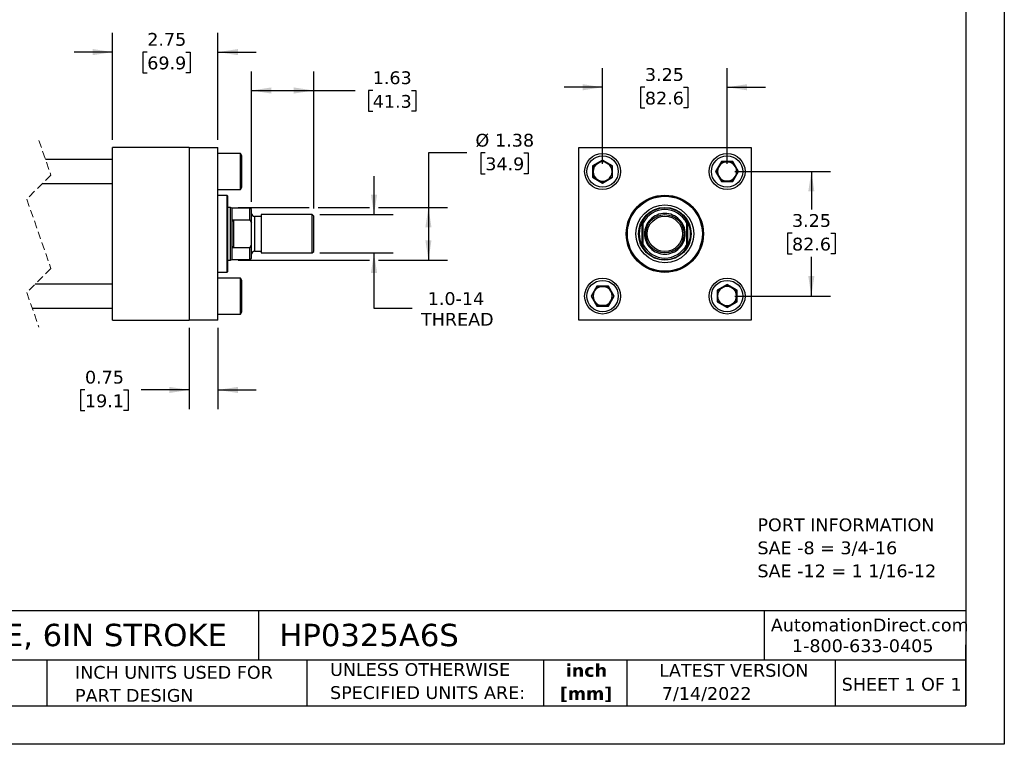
# Model space of a CAD drawing. Header units: inches. Extents: x 0 to 44, y 0 to 34.
# Tile 2 of 3: x 18.3 to 44, y 0 to 18.9. Entities that reach past the tile are written whole.
import ezdxf

# ---------------------------------------------------------------- set-up
doc = ezdxf.new("R2010")
doc.units = ezdxf.units.IN
doc.header["$LTSCALE"] = 4
doc.header["$MEASUREMENT"] = 0
doc.linetypes.add('SLD-Dashed', pattern=[0.075, 0.05, -0.025])
doc.linetypes.add('SLD-Solid', pattern=[0])
doc.layers.add('DIMENSIONS', color=140, linetype='SLD-Solid', lineweight=25)
doc.layers.add('TEXT', color=140, linetype='SLD-Solid', lineweight=25)
doc.styles.add('SLDTEXTSTYLE0', font='VERDANA.TTF')
doc.styles.add('SLDTEXTSTYLE1', font='VERDANAB.TTF')
doc.dimstyles.new('SLDDIMSTYLE0', dxfattribs={"dimtxt": 0.339844, "dimasz": 0.52, "dimexe": 0, "dimexo": 0.0625, "dimgap": 0.084961, "dimtad": 0, "dimtih": 1, "dimtoh": 1, "dimrnd": 1e-09, "dimzin": 12, "dimdsep": 46, "dimtxsty": 'SLDTEXTSTYLE0', "dimsah": 1, "dimcen": 0.09, "dimadec": 0, "dimazin": 3, "dimtfac": 1, "dimtofl": 0, "dimtmove": 0, "dimatfit": 3, "dimfxl": 0, "dimfrac": 2, "dimtolj": 1, "dimtzin": 12, "dimarcsym": 0})
doc.dimstyles.new('SLDDIMSTYLE1', dxfattribs={"dimtxt": 0.339844, "dimasz": 0.52, "dimexe": 0, "dimexo": 0.0625, "dimgap": 0.084961, "dimtad": 0, "dimtih": 1, "dimtoh": 1, "dimrnd": 1e-09, "dimzin": 12, "dimdsep": 46, "dimtxsty": 'SLDTEXTSTYLE0', "dimsah": 1, "dimcen": 0.09, "dimadec": 0, "dimazin": 3, "dimtfac": 1, "dimtmove": 0, "dimatfit": 0, "dimfxl": 0, "dimfrac": 2, "dimtolj": 1, "dimtzin": 12, "dimarcsym": 0})
doc.dimstyles.new('SLDDIMSTYLE2', dxfattribs={"dimtxt": 0.339844, "dimasz": 0.52, "dimexe": 0, "dimexo": 0.0625, "dimgap": 0.084961, "dimtad": 0, "dimtih": 1, "dimtoh": 1, "dimrnd": 1e-09, "dimdsep": 46, "dimtxsty": 'SLDTEXTSTYLE0', "dimsah": 1, "dimcen": 0.09, "dimadec": 0, "dimazin": 2, "dimtfac": 1, "dimtmove": 0, "dimatfit": 0, "dimfxl": 0, "dimfrac": 2, "dimtolj": 1, "dimtzin": 12, "dimarcsym": 0})

# ---------------------------------------------------------------- blocks, each defined once
blk = doc.blocks.new('SW_NOTE_0')
at = {"layer": 'TEXT', "color": 0, "char_height": 0.33333, "attachment_point": 1, "style": 'SLDTEXTSTYLE0'}
for s, insert in [('PORT INFORMATION', (0, 0.423)), ('SAE -8 = 3/4-16', (0, -0.179)), ('SAE -12 = 1 1/16-12', (0, -0.78))]:
    blk.add_mtext(s, dxfattribs=dict(at, insert=insert))
blk = doc.blocks.new('SW_NOTE_0_1')
at = {"layer": 'TEXT', "color": 0, "char_height": 0.3333, "attachment_point": 2, "style": 'SLDTEXTSTYLE1'}
for s, insert in [('inch', (0.5, 0.423)), ('[mm]', (0.489, -0.179))]:
    blk.add_mtext(s, dxfattribs=dict(at, insert=insert))
blk = doc.blocks.new('SW_NOTE_0_2')
at = {"layer": 'TEXT', "color": 0, "char_height": 0.33333, "attachment_point": 1, "style": 'SLDTEXTSTYLE0'}
for s, insert in [('UNLESS OTHERWISE ', (0, 0.423)), ('SPECIFIED UNITS ARE:', (0, -0.179))]:
    blk.add_mtext(s, dxfattribs=dict(at, insert=insert))
blk = doc.blocks.new('SW_NOTE_0_6')
at = {"layer": 'TEXT', "color": 0, "char_height": 0.33333, "attachment_point": 1, "style": 'SLDTEXTSTYLE0'}
for s, insert in [('INCH UNITS USED FOR ', (0, 0.423)), ('PART DESIGN', (0, -0.179))]:
    blk.add_mtext(s, dxfattribs=dict(at, insert=insert))
blk = doc.blocks.new('_D_1')
at = {"layer": 'DIMENSIONS'}
for p, q in [((20.718, 15.774), (20.718, 18.566)), ((23.468, 15.774), (23.468, 18.566)), ((20.718, 18.066), (19.718, 18.066)), ((21.622, 18.066), (21.508, 18.066)), ((21.508, 18.066), (21.508, 17.526)), ((22.632, 18.066), (22.746, 18.066)), ((22.746, 18.066), (22.746, 17.526)), ((23.468, 18.066), (24.468, 18.066)), ((21.508, 17.526), (21.622, 17.526)), ((22.746, 17.526), (22.632, 17.526))]:
    blk.add_line(p, q, dxfattribs=at)
for points in [[(20.718, 18.066), (20.198, 18.146), (20.198, 17.986)], [(23.468, 18.066), (23.988, 17.986), (23.988, 18.146)]]:
    blk.add_solid(points, dxfattribs=at)
at = {"layer": 'DIMENSIONS', "char_height": 0.3333, "attachment_point": 1, "style": 'SLDTEXTSTYLE0'}
for s, insert in [('2.75', (21.622, 18.566)), ('69.9', (21.622, 17.95))]:
    blk.add_mtext(s, dxfattribs=dict(at, insert=insert))
blk = doc.blocks.new('_D_2')
at = {"layer": 'DIMENSIONS'}
for p, q in [((22.718, 10.874), (22.718, 8.749)), ((23.468, 10.874), (23.468, 8.749)), ((19.996, 9.249), (19.882, 9.249)), ((19.882, 9.249), (19.882, 8.709)), ((21.006, 9.249), (21.12, 9.249)), ((21.12, 9.249), (21.12, 8.709)), ((22.718, 9.249), (21.466, 9.249)), ((23.468, 9.249), (24.468, 9.249)), ((19.882, 8.709), (19.996, 8.709)), ((21.12, 8.709), (21.006, 8.709))]:
    blk.add_line(p, q, dxfattribs=at)
for points in [[(22.718, 9.249), (22.198, 9.329), (22.198, 9.169)], [(23.468, 9.249), (23.988, 9.169), (23.988, 9.329)]]:
    blk.add_solid(points, dxfattribs=at)
at = {"layer": 'DIMENSIONS', "char_height": 0.3333, "attachment_point": 1, "style": 'SLDTEXTSTYLE0'}
for s, insert in [('0.75', (19.996, 9.749)), ('19.1', (19.996, 9.132))]:
    blk.add_mtext(s, dxfattribs=dict(at, insert=insert))
blk = doc.blocks.new('_D_3')
at = {"layer": 'DIMENSIONS'}
for p, q in [((24.343, 14.155), (24.343, 17.564)), ((25.968, 13.984), (25.968, 17.564)), ((24.343, 17.064), (25.968, 17.064)), ((25.968, 17.064), (27.048, 17.064)), ((27.509, 17.064), (27.395, 17.064)), ((27.395, 17.064), (27.395, 16.524)), ((28.519, 17.064), (28.633, 17.064)), ((28.633, 17.064), (28.633, 16.524)), ((27.395, 16.524), (27.509, 16.524)), ((28.633, 16.524), (28.519, 16.524))]:
    blk.add_line(p, q, dxfattribs=at)
for points in [[(24.343, 17.064), (24.863, 16.984), (24.863, 17.144)], [(25.968, 17.064), (25.448, 17.144), (25.448, 16.984)]]:
    blk.add_solid(points, dxfattribs=at)
at = {"layer": 'DIMENSIONS', "char_height": 0.3333, "attachment_point": 1, "style": 'SLDTEXTSTYLE0'}
for s, insert in [('1.63', (27.509, 17.564)), ('41.3', (27.509, 16.947))]:
    blk.add_mtext(s, dxfattribs=dict(at, insert=insert))
blk = doc.blocks.new('_D_4')
at = {"layer": 'DIMENSIONS'}
for p, q in [((27.543, 13.824), (27.543, 14.824)), ((26.128, 13.824), (28.043, 13.824)), ((26.128, 12.824), (28.043, 12.824)), ((27.543, 11.377), (27.543, 12.824)), ((28.543, 11.377), (27.543, 11.377))]:
    blk.add_line(p, q, dxfattribs=at)
for points in [[(27.543, 13.824), (27.623, 14.344), (27.463, 14.344)], [(27.543, 12.824), (27.463, 12.304), (27.623, 12.304)]]:
    blk.add_solid(points, dxfattribs=at)
at = {"layer": 'DIMENSIONS', "char_height": 0.3333, "attachment_point": 1, "style": 'SLDTEXTSTYLE0'}
for s, insert in [('1.0-14', (28.946, 11.8)), ('THREAD', (28.771, 11.26))]:
    blk.add_mtext(s, dxfattribs=dict(at, insert=insert))
blk = doc.blocks.new('_D_5')
at = {"layer": 'DIMENSIONS'}
for p, q in [((29.964, 15.434), (28.964, 15.434)), ((28.964, 15.434), (28.964, 14.011)), ((30.448, 15.434), (30.334, 15.434)), ((30.334, 15.434), (30.334, 14.893)), ((31.458, 15.434), (31.572, 15.434)), ((31.572, 15.434), (31.572, 14.893)), ((30.334, 14.893), (30.448, 14.893)), ((31.572, 14.893), (31.458, 14.893)), ((23.999, 14.011), (25.848, 14.011)), ((26.088, 14.011), (27.423, 14.011)), ((27.663, 14.011), (29.464, 14.011)), ((28.964, 14.011), (28.964, 12.636)), ((23.999, 12.636), (27.423, 12.636)), ((27.663, 12.636), (29.464, 12.636))]:
    blk.add_line(p, q, dxfattribs=at)
for points in [[(28.964, 14.011), (28.884, 13.491), (29.044, 13.491)], [(28.964, 12.636), (29.044, 13.156), (28.884, 13.156)]]:
    blk.add_solid(points, dxfattribs=at)
at = {"layer": 'DIMENSIONS', "char_height": 0.3333, "attachment_point": 1, "style": 'SLDTEXTSTYLE0'}
for s, insert in [('%%c', (30.192, 15.933)), ('1.38', (30.705, 15.933)), ('34.9', (30.448, 15.317))]:
    blk.add_mtext(s, dxfattribs=dict(at, insert=insert))
blk = doc.blocks.new('_D_6')
at = {"layer": 'DIMENSIONS'}
for p, q in [((33.512, 15.149), (33.512, 17.649)), ((36.762, 15.149), (36.762, 17.649)), ((33.512, 17.149), (32.512, 17.149)), ((34.616, 17.149), (34.501, 17.149)), ((34.501, 17.149), (34.501, 16.609)), ((35.625, 17.149), (35.74, 17.149)), ((35.74, 17.149), (35.74, 16.609)), ((36.762, 17.149), (37.762, 17.149)), ((34.501, 16.609), (34.616, 16.609)), ((35.74, 16.609), (35.625, 16.609))]:
    blk.add_line(p, q, dxfattribs=at)
for points in [[(33.512, 17.149), (32.992, 17.229), (32.992, 17.069)], [(36.762, 17.149), (37.282, 17.069), (37.282, 17.229)]]:
    blk.add_solid(points, dxfattribs=at)
at = {"layer": 'DIMENSIONS', "char_height": 0.3333, "attachment_point": 1, "style": 'SLDTEXTSTYLE0'}
for s, insert in [('3.25', (34.616, 17.648)), ('82.6', (34.616, 17.032))]:
    blk.add_mtext(s, dxfattribs=dict(at, insert=insert))
blk = doc.blocks.new('_D_7')
at = {"layer": 'DIMENSIONS'}
for p, q in [((36.962, 14.949), (39.462, 14.949)), ((38.962, 14.949), (38.962, 13.955)), ((38.457, 13.339), (38.343, 13.339)), ((38.343, 13.339), (38.343, 12.799)), ((39.467, 13.339), (39.581, 13.339)), ((39.581, 13.339), (39.581, 12.799)), ((38.343, 12.799), (38.457, 12.799)), ((38.962, 11.699), (38.962, 12.723)), ((39.581, 12.799), (39.467, 12.799)), ((36.962, 11.699), (39.462, 11.699))]:
    blk.add_line(p, q, dxfattribs=at)
for points in [[(38.962, 14.949), (38.882, 14.429), (39.042, 14.429)], [(38.962, 11.699), (39.042, 12.219), (38.882, 12.219)]]:
    blk.add_solid(points, dxfattribs=at)
at = {"layer": 'DIMENSIONS', "char_height": 0.3333, "attachment_point": 1, "style": 'SLDTEXTSTYLE0'}
for s, insert in [('3.25', (38.457, 13.838)), ('82.6', (38.457, 13.222))]:
    blk.add_mtext(s, dxfattribs=dict(at, insert=insert))

msp = doc.modelspace()

# ---------------------------------------------------------------- linework, layer by layer
at = {"color": 7, "linetype": 'SLD-Solid'}
for p, q in [((44, 34), (44, 0)), ((44, 0), (0, 0))]:
    msp.add_line(p, q, dxfattribs=at)
at = {"color": 7, "linetype": 'SLD-Dashed', "lineweight": 18}
for p, q in [((18.792, 15.761), (19.106, 14.858)), ((19.106, 14.858), (18.477, 14.228)), ((18.477, 14.228), (19.106, 12.42)), ((19.106, 12.42), (18.477, 11.79)), ((18.477, 11.79), (18.792, 10.886))]:
    msp.add_line(p, q, dxfattribs=at)
for p, q in [((20.718, 11.074), (20.718, 15.574)), ((22.718, 15.574), (20.718, 15.574)), ((22.718, 15.574), (22.718, 11.074)), ((22.718, 15.574), (23.468, 15.574)), ((23.468, 11.074), (23.468, 15.574)), ((32.887, 11.074), (32.887, 15.574)), ((32.887, 15.574), (37.387, 15.574)), ((37.387, 15.574), (37.387, 11.074)), ((20.718, 15.261), (18.966, 15.261)), ((24.058, 15.418), (23.468, 15.418)), ((24.093, 15.358), (24.058, 15.418)), ((24.058, 14.48), (24.058, 15.418)), ((24.093, 14.54), (24.093, 15.358)), ((33.512, 15.249), (33.252, 15.099)), ((33.262, 15.093), (33.512, 15.238)), ((33.772, 15.099), (33.512, 15.249)), ((33.512, 15.238), (33.512, 15.249)), ((33.512, 15.238), (33.762, 15.093)), ((36.612, 15.209), (36.462, 14.949)), ((36.474, 14.949), (36.618, 15.199)), ((36.912, 15.209), (36.612, 15.209)), ((36.618, 15.199), (36.612, 15.209)), ((36.618, 15.199), (36.907, 15.199)), ((36.907, 15.199), (36.912, 15.209)), ((36.907, 15.199), (37.051, 14.949)), ((37.062, 14.949), (36.912, 15.209)), ((33.262, 15.093), (33.252, 15.099)), ((33.252, 15.099), (33.252, 14.799)), ((33.262, 14.805), (33.262, 15.093)), ((33.762, 15.093), (33.772, 15.099)), ((33.762, 15.093), (33.762, 14.805)), ((33.772, 14.799), (33.772, 15.099)), ((36.462, 14.949), (36.612, 14.689)), ((36.474, 14.949), (36.462, 14.949)), ((36.618, 14.699), (36.474, 14.949)), ((37.051, 14.949), (36.907, 14.699)), ((36.912, 14.689), (37.062, 14.949)), ((37.051, 14.949), (37.062, 14.949)), ((33.262, 14.805), (33.252, 14.799)), ((33.252, 14.799), (33.512, 14.649)), ((33.512, 14.66), (33.262, 14.805)), ((33.762, 14.805), (33.512, 14.66)), ((33.512, 14.649), (33.772, 14.799)), ((33.512, 14.66), (33.512, 14.649)), ((33.772, 14.799), (33.762, 14.805)), ((36.612, 14.689), (36.618, 14.699)), ((36.612, 14.689), (36.912, 14.689)), ((36.907, 14.699), (36.618, 14.699)), ((36.907, 14.699), (36.912, 14.689)), ((18.885, 14.636), (20.718, 14.636)), ((23.468, 14.48), (24.058, 14.48)), ((24.058, 14.48), (24.093, 14.54)), ((23.705, 14.323), (23.468, 14.323)), ((23.725, 14.303), (23.705, 14.323)), ((23.705, 12.324), (23.705, 14.323)), ((23.725, 12.344), (23.725, 14.303)), ((23.799, 14.011), (23.725, 14.011)), ((23.843, 13.995), (23.799, 14.011)), ((23.799, 13.324), (23.799, 14.011)), ((24.303, 13.995), (23.843, 13.995)), ((23.843, 13.638), (23.843, 13.995)), ((24.343, 13.955), (24.303, 13.995)), ((24.303, 13.691), (24.303, 13.995)), ((24.343, 13.611), (24.343, 13.955)), ((23.843, 13.01), (23.843, 13.638)), ((23.874, 13.691), (23.874, 12.957)), ((23.874, 13.691), (24.303, 13.691)), ((24.303, 13.691), (24.343, 13.611)), ((24.593, 13.775), (24.423, 13.775)), ((24.423, 13.775), (24.423, 13.324)), ((25.928, 13.824), (24.593, 13.824)), ((24.593, 13.824), (24.593, 13.324)), ((25.968, 13.784), (25.928, 13.824)), ((25.928, 13.324), (25.928, 13.824)), ((25.968, 13.324), (25.968, 13.784)), ((34.543, 13.01), (34.543, 13.638)), ((35.731, 13.638), (35.731, 13.01)), ((24.343, 13.037), (24.343, 13.611)), ((34.575, 13.037), (34.575, 13.611)), ((35.7, 13.611), (35.7, 13.037)), ((23.799, 12.636), (23.799, 13.324)), ((24.423, 13.324), (24.423, 12.872)), ((24.593, 13.324), (24.593, 12.824)), ((25.928, 12.824), (25.928, 13.324)), ((25.968, 12.864), (25.968, 13.324)), ((23.843, 12.652), (23.843, 13.01)), ((24.303, 12.957), (23.874, 12.957)), ((24.303, 12.957), (24.343, 13.037)), ((24.303, 12.652), (24.303, 12.957)), ((24.343, 12.692), (24.343, 13.037)), ((24.423, 12.872), (24.593, 12.872)), ((25.928, 12.824), (25.968, 12.864)), ((23.725, 12.636), (23.799, 12.636)), ((23.799, 12.636), (23.843, 12.652)), ((23.843, 12.652), (24.303, 12.652)), ((24.303, 12.652), (24.343, 12.692)), ((24.593, 12.824), (25.928, 12.824)), ((23.705, 12.324), (23.725, 12.344)), ((23.468, 12.324), (23.705, 12.324)), ((24.058, 12.168), (23.468, 12.168)), ((24.093, 12.108), (24.058, 12.168)), ((24.058, 11.23), (24.058, 12.168)), ((24.093, 11.699), (24.093, 12.108)), ((20.718, 12.011), (18.698, 12.011)), ((33.362, 11.959), (33.212, 11.699)), ((33.224, 11.699), (33.368, 11.949)), ((33.368, 11.949), (33.362, 11.959)), ((33.662, 11.959), (33.362, 11.959)), ((33.368, 11.949), (33.657, 11.949)), ((33.662, 11.959), (33.657, 11.949)), ((33.657, 11.949), (33.801, 11.699)), ((33.812, 11.699), (33.662, 11.959)), ((36.762, 11.999), (36.502, 11.849)), ((36.502, 11.849), (36.502, 11.549)), ((36.502, 11.849), (36.512, 11.843)), ((36.512, 11.843), (36.762, 11.988)), ((36.512, 11.555), (36.512, 11.843)), ((36.762, 11.988), (36.762, 11.999)), ((37.022, 11.849), (36.762, 11.999)), ((36.762, 11.988), (37.012, 11.843)), ((37.012, 11.843), (37.022, 11.849)), ((37.012, 11.843), (37.012, 11.555)), ((37.022, 11.549), (37.022, 11.849)), ((24.093, 11.29), (24.093, 11.699)), ((33.224, 11.699), (33.212, 11.699)), ((33.212, 11.699), (33.362, 11.439)), ((33.368, 11.449), (33.224, 11.699)), ((33.801, 11.699), (33.657, 11.449)), ((33.662, 11.439), (33.812, 11.699)), ((33.801, 11.699), (33.812, 11.699)), ((18.617, 11.386), (20.718, 11.386)), ((33.368, 11.449), (33.362, 11.439)), ((33.362, 11.439), (33.662, 11.439)), ((33.657, 11.449), (33.368, 11.449)), ((33.657, 11.449), (33.662, 11.439)), ((36.512, 11.555), (36.502, 11.549)), ((36.502, 11.549), (36.762, 11.399)), ((36.762, 11.41), (36.512, 11.555)), ((37.012, 11.555), (36.762, 11.41)), ((36.762, 11.399), (37.022, 11.549)), ((36.762, 11.41), (36.762, 11.399)), ((37.012, 11.555), (37.022, 11.549)), ((20.718, 11.074), (22.718, 11.074)), ((23.468, 11.074), (22.718, 11.074)), ((23.468, 11.23), (24.058, 11.23)), ((24.058, 11.23), (24.093, 11.29)), ((37.387, 11.074), (32.887, 11.074))]:
    msp.add_line(p, q)
for centre, radius in [((33.512, 14.949), 0.469), ((33.512, 14.949), 0.409), ((36.762, 14.949), 0.469), ((36.762, 14.949), 0.409), ((35.137, 13.324), 1.008), ((35.137, 13.324), 1), ((35.137, 13.324), 0.979), ((35.137, 13.324), 0.755), ((35.137, 13.324), 0.688), ((35.137, 13.324), 0.688), ((35.137, 13.324), 0.5), ((35.137, 13.324), 0.46), ((33.512, 11.699), 0.469), ((33.512, 11.699), 0.409), ((36.762, 11.699), 0.469), ((36.762, 11.699), 0.409)]:
    msp.add_circle(centre, radius)
for centre, radius, start, end in [((33.512, 14.949), 0.25, 60, 120), ((36.762, 14.949), 0.25, 90, 150), ((36.762, 14.949), 0.25, 30, 90), ((33.512, 14.949), 0.25, 120, 180), ((33.512, 14.949), 0.25, 180, 240), ((33.512, 14.949), 0.25, 0, 60), ((33.512, 14.949), 0.25, 300, 0), ((36.762, 14.949), 0.25, 150, 210), ((36.762, 14.949), 0.25, 330, 30), ((33.512, 14.949), 0.25, 240, 300), ((36.762, 14.949), 0.25, 210, 270), ((36.762, 14.949), 0.25, 270, 330), ((35.137, 13.324), 0.671, 33.1044, 146.8956), ((35.137, 13.324), 0.632, 27.0341, 152.9659), ((24.423, 13.855), 0.08, 179.9997, 270.0002), ((35.137, 13.324), 0.671, 152.155, 207.845), ((35.137, 13.324), 0.672, 332.155, 27.845), ((24.423, 12.792), 0.08, 89.9998, 180.0003), ((35.137, 13.324), 0.632, 207.0341, 332.9659), ((35.137, 13.324), 0.672, 213.1044, 326.8956), ((33.512, 11.699), 0.25, 90, 150), ((33.512, 11.699), 0.25, 30, 90), ((36.762, 11.699), 0.25, 120, 180), ((36.762, 11.699), 0.25, 60, 120), ((36.762, 11.699), 0.25, 360, 60), ((33.512, 11.699), 0.25, 150, 210), ((33.512, 11.699), 0.25, 210, 270), ((33.512, 11.699), 0.25, 270, 330), ((33.512, 11.699), 0.25, 330, 30), ((36.762, 11.699), 0.25, 180, 240), ((36.762, 11.699), 0.25, 300, 360), ((36.762, 11.699), 0.25, 240, 300)]:
    msp.add_arc(centre, radius, start, end)
for points, knots in [([(23.843, 13.638), (23.844, 13.647), (23.844, 13.66), (23.851, 13.675), (23.857, 13.683), (23.864, 13.688), (23.87, 13.69), (23.873, 13.691), (23.874, 13.691)], [0, 0, 0, 0, 0.408026, 0.572058, 0.740903, 0.848434, 0.943703, 1, 1, 1, 1]), ([(34.543, 13.638), (34.546, 13.643), (34.549, 13.649), (34.555, 13.659), (34.559, 13.665), (34.565, 13.675), (34.568, 13.68), (34.571, 13.686), (34.573, 13.687), (34.574, 13.69), (34.575, 13.691), (34.575, 13.691)], [0, 0, 0, 0, 0.25, 0.25, 0.5, 0.5, 0.75, 0.75, 0.875, 0.875, 1, 1, 1, 1]), ([(35.669, 13.324), (35.669, 13.465), (35.613, 13.6), (35.413, 13.799), (35.278, 13.855), (34.996, 13.855), (34.861, 13.799), (34.662, 13.6), (34.606, 13.465), (34.606, 13.324)], [0, 0, 0, 0, 0.25, 0.25, 0.5, 0.5, 0.75, 0.75, 1, 1, 1, 1]), ([(35.7, 13.691), (35.7, 13.691), (35.7, 13.69), (35.702, 13.687), (35.703, 13.686), (35.706, 13.682), (35.707, 13.679), (35.71, 13.675), (35.711, 13.672), (35.716, 13.665), (35.719, 13.659), (35.725, 13.649), (35.728, 13.643), (35.731, 13.638)], [0, 0, 0, 0, 0.125, 0.125, 0.25, 0.25, 0.375, 0.375, 0.5, 0.5, 0.75, 0.75, 1, 1, 1, 1]), ([(34.606, 13.324), (34.606, 13.183), (34.662, 13.048), (34.861, 12.848), (34.996, 12.792), (35.278, 12.792), (35.413, 12.848), (35.613, 13.048), (35.669, 13.183), (35.669, 13.324)], [0, 0, 0, 0, 0.25, 0.25, 0.5, 0.5, 0.75, 0.75, 1, 1, 1, 1]), ([(23.874, 12.957), (23.872, 12.957), (23.868, 12.958), (23.862, 12.961), (23.854, 12.967), (23.846, 12.983), (23.843, 12.998), (23.843, 13.009), (23.843, 13.01)], [0, 0, 0, 0, 0.089237, 0.175512, 0.312828, 0.534786, 0.941723, 1, 1, 1, 1]), ([(34.575, 12.957), (34.575, 12.957), (34.574, 12.958), (34.573, 12.96), (34.571, 12.962), (34.569, 12.966), (34.567, 12.969), (34.565, 12.973), (34.563, 12.976), (34.559, 12.983), (34.555, 12.988), (34.549, 12.999), (34.546, 13.005), (34.543, 13.01)], [0, 0, 0, 0, 0.125, 0.125, 0.25, 0.25, 0.375, 0.375, 0.5, 0.5, 0.75, 0.75, 1, 1, 1, 1]), ([(35.731, 13.01), (35.728, 13.005), (35.725, 12.999), (35.719, 12.989), (35.716, 12.983), (35.71, 12.973), (35.707, 12.968), (35.703, 12.962), (35.702, 12.96), (35.7, 12.958), (35.7, 12.957), (35.7, 12.957)], [0, 0, 0, 0, 0.25, 0.25, 0.5, 0.5, 0.75, 0.75, 0.875, 0.875, 1, 1, 1, 1])]:
    msp.add_open_spline(points, degree=3, knots=knots)
for points in [[(34.575, 13.691), (34.575, 13.665), (34.575, 13.638), (34.575, 13.611)], [(35.7, 13.611), (35.7, 13.638), (35.7, 13.665), (35.7, 13.691)], [(34.575, 12.957), (34.575, 12.983), (34.575, 13.01), (34.575, 13.037)], [(35.7, 13.037), (35.7, 13.01), (35.7, 12.983), (35.7, 12.957)]]:
    msp.add_open_spline(points, degree=3)
at = {"layer": 'TEXT'}
for p, q in [((43, 33), (43, 1)), ((43, 3.484), (1, 3.484)), ((24.529, 3.484), (24.529, 2.2)), ((37.728, 3.484), (37.728, 2.2)), ((43, 1), (43, 2.6)), ((43, 2.2), (1, 2.2)), ((18.999, 2.2), (18.999, 1)), ((25.792, 2.2), (25.792, 1)), ((31.972, 2.2), (31.972, 1)), ((34.144, 2.2), (34.144, 1)), ((39.582, 2.2), (39.582, 1)), ((1, 1), (43, 1))]:
    msp.add_line(p, q, dxfattribs=at)

# ---------------------------------------------------------------- block references
for name, p in [('SW_NOTE_0', (37.555, 5.473)), ('SW_NOTE_0_2', (26.395, 1.696)), ('SW_NOTE_0_1', (32.59, 1.673)), ('SW_NOTE_0_6', (19.737, 1.622))]:
    msp.add_blockref(name, p, dxfattribs=at)

# ---------------------------------------------------------------- texts
at = {"layer": 'TEXT', "style": 'SLDTEXTSTYLE0'}
for s, insert, char_height, attachment_point in [('HYDRAULIC CYLINDER: NFPA, 3.25IN BORE, 6IN STROKE', (1.254, 3.145), 0.58333, 1), ('HP0325A6S', (25.072, 3.145), 0.5833, 1), ('AutomationDirect.com', (37.905, 3.281), 0.33333, 1), ('1-800-633-0405', (38.455, 2.74), 0.33333, 1), ('LATEST VERSION', (36.937, 2.098), 0.33333, 2), ('SHEET 1 OF 1', (39.755, 1.734), 0.33333, 1), ('7/14/2022', (35.057, 1.494), 0.3333, 1)]:
    msp.add_mtext(s, dxfattribs=dict(at, insert=insert, char_height=char_height, attachment_point=attachment_point))

# ---------------------------------------------------------------- dimensions: what is measured, and where the dimension line sits
at = {"layer": 'DIMENSIONS'}
for base, p1, p2, dimstyle, picture, middle in [((20.718, 18.066), (23.468, 15.574), (20.718, 15.574), 'SLDDIMSTYLE1', '_D_1', (22.127, 18.066)), ((25.967943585, 17.064239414), (24.342943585, 13.955392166), (25.967943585, 13.783892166), 'SLDDIMSTYLE0', '_D_3', (28.013856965, 17.064239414)), ((23.468, 9.249), (22.718, 11.074), (23.468, 11.074), 'SLDDIMSTYLE2', '_D_2', (20.501, 9.249))]:
    dim = msp.add_linear_dim(base=base, p1=p1, p2=p2, dimstyle=dimstyle, dxfattribs=at)
    dim.commit()
    dim.dimension.update_dxf_attribs({"geometry": picture, "text_midpoint": middle, "dimtype": 160})
for base, p1, p2, angle, dimstyle, picture, middle in [((36.762, 17.149), (33.512, 14.949), (36.762, 14.949), 0, 'SLDDIMSTYLE1', '_D_6', (35.121, 17.149)), ((38.962, 11.699), (36.762, 14.949), (36.762, 11.699), 90, 'SLDDIMSTYLE0', '_D_7', (38.962, 13.339))]:
    dim = msp.add_linear_dim(base=base, p1=p1, p2=p2, angle=angle, dimstyle=dimstyle, dxfattribs=at)
    dim.commit()
    dim.dimension.update_dxf_attribs({"geometry": picture, "text_midpoint": middle, "dimtype": 160})
for base, p1, p2, text, dimstyle, picture, middle in [((28.963657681, 12.636392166), (23.798983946, 14.011392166), (23.798983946, 12.636392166), '%%c<>', 'SLDDIMSTYLE0', '_D_5', (28.963657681, 15.433613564)), ((27.543, 12.824), (25.928, 13.824), (25.928, 12.824), '1.0-14\\PTHREAD', 'SLDDIMSTYLE1', '_D_4', (27.543, 11.377))]:
    dim = msp.add_linear_dim(base=base, p1=p1, p2=p2, angle=90, text=text, dimstyle=dimstyle, dxfattribs=at)
    dim.commit()
    dim.dimension.update_dxf_attribs({"geometry": picture, "text_midpoint": middle, "dimtype": 160})

doc.saveas('drawing.dxf')
